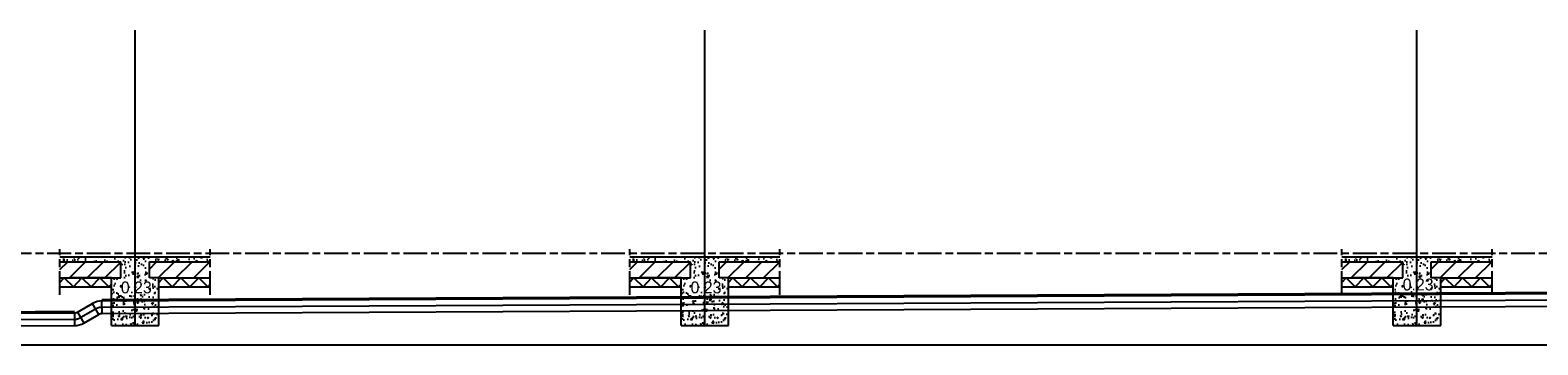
# Model space of a CAD drawing. Extents: x -48435 to 59450, y 0 to 70650.
# Tile 10 of 26: x 20263 to 39317, y 14872 to 18850. Entities that reach past the tile are written whole.
import ezdxf

# ---------------------------------------------------------------- set-up
doc = ezdxf.new("R2010")
doc.units = 0
doc.header["$LTSCALE"] = 50
doc.linetypes.add('CENTER4', pattern=[5, 3.125, -0.625, 0.625, -0.625])
doc.linetypes.add('STABICEN', pattern=[10, 6, -1, 2, -1])
doc.layers.get('0').update_dxf_attribs({"linetype": 'CONTINUOUS'})
for name, color, linetype in [('00KAD025', 2, 'CONTINUOUS'), ('BE', 8, 'CONTINUOUS'), ('PIJL', 1, 'STABICEN'), ('WL570---', 3, 'CONTINUOUS'), ('WL570---_HARTLIJN', 7, 'CONTINUOUS'), ('WL570---_TOEVOER', 3, 'CONTINUOUS')]:
    doc.layers.add(name, color=color, linetype=linetype)
doc.styles.add('BURO-012', font='BUROFONT.shx', dxfattribs={"height": 60})

# ---------------------------------------------------------------- blocks, each defined once
blk = doc.blocks.new('LU-1D-B--1-A01EA0')
at = {"color": 0, "linetype": 'CONTINUOUS'}
for p, q in [((-43, -80), (-43, 80)), ((-3, -91), (77, 48))]:
    blk.add_line(p, q, dxfattribs=at)
for radius in [240, 80]:
    blk.add_arc((-43, -160), radius, 60, 90, dxfattribs=at)
at = {"layer": 'WL570---_HARTLIJN', "linetype": 'CENTER4'}
blk.add_arc((-43, -160), 160, 60, 90, dxfattribs=at)
blk = doc.blocks.new('LU-1D-B-1-A01EA0')
at = {"color": 0, "linetype": 'CONTINUOUS'}
for p, q in [((-43, 80), (-43, -80)), ((-3, 91), (77, -48))]:
    blk.add_line(p, q, dxfattribs=at)
for radius in [80, 240]:
    blk.add_arc((-43, 160), radius, 270, 300, dxfattribs=at)
at = {"layer": 'WL570---_HARTLIJN', "linetype": 'CENTER4'}
blk.add_arc((-43, 160), 160, 270, 300, dxfattribs=at)

msp = doc.modelspace()

# ---------------------------------------------------------------- hatches: boundary and pattern name
at = {"layer": '00KAD025'}
h = msp.add_hatch(dxfattribs=at)
h.set_pattern_fill('ANSI31', color=256, scale=50, style=0)
h.set_pattern_definition([(45, (11328.76, -11224.68), (-112.2532, 112.2532), [])])
h.paths.add_polyline_path([(21769.65952, 15922.28868), (21769.65952, 15722.28868), (21769.65952, 15717.28868), (21889.65952, 15717.28868), (22289.65952, 15717.28868), (22539.65952, 15717.28868), (22539.65952, 15922.28868)])
h.paths.add_polyline_path([(21039.65952, 15717.28868), (21289.65952, 15717.28868), (21409.65952, 15717.28868), (21409.65952, 15722.28868), (21409.65952, 15922.28868), (20640.2274, 15922.28868), (20640.2274, 15717.28868)])
h = msp.add_hatch(dxfattribs=at)
h.set_pattern_fill('ANSI31', color=256, scale=50, style=0)
h.set_pattern_definition([(45, (18528.76, -11224.68), (-112.2532, 112.2532), [])])
h.paths.add_polyline_path([(28969.65952, 15922.28868), (28969.65952, 15722.28868), (28969.65952, 15717.28868), (29089.65952, 15717.28868), (29489.65952, 15717.28868), (29739.65952, 15717.28868), (29739.65952, 15922.28868)])
h.paths.add_polyline_path([(28239.65952, 15717.28868), (28489.65952, 15717.28868), (28609.65952, 15717.28868), (28609.65952, 15722.28868), (28609.65952, 15922.28868), (27840.2274, 15922.28868), (27840.2274, 15717.28868)])
h = msp.add_hatch(dxfattribs=at)
h.set_pattern_fill('ANSI31', color=256, scale=50, style=0)
h.set_pattern_definition([(45, (27528.76, -11224.68), (-112.2532, 112.2532), [])])
h.paths.add_polyline_path([(37969.65952, 15922.28868), (37969.65952, 15722.28868), (37969.65952, 15717.28868), (38089.65952, 15717.28868), (38489.65952, 15717.28868), (38739.65952, 15717.28868), (38739.65952, 15922.28868)])
h.paths.add_polyline_path([(37239.65952, 15717.28868), (37489.65952, 15717.28868), (37609.65952, 15717.28868), (37609.65952, 15722.28868), (37609.65952, 15922.28868), (36840.2274, 15922.28868), (36840.2274, 15717.28868)])
at = {"layer": 'BE', "linetype": 'CONTINUOUS'}
h = msp.add_hatch(dxfattribs=at)
h.set_pattern_fill('AR-CONC', color=256, style=0)
h.set_pattern_definition([(50, (-27455.06, 21013.26), (182.18467, -15.9391), [19.05, -209.55]), (355, (-27455.06, 21013.26), (-35.2428, 191.05664), [15.24, -167.64]), (100.451, (-27439.87, 21011.93), (146.9425, 175.1167), [16.19, -178.09]), (46.1842, (-27455.06, 21064.06), (271.079, -42.0423), [28.575, -314.325]), (96.6356, (-27432.47, 21060.55), (237.4042, 247.4256), [24.285, -267.135]), (351.184, (-27455.06, 21064.06), (237.4046, 247.4251), [22.86, -251.46]), (21, (-27429.66, 21051.36), (151.6149, -102.2655), [19.05, -209.55]), (326, (-27429.66, 21051.36), (61.802, 184.188), [15.24, -167.64]), (71.4514, (-27417.02, 21042.83), (213.4165, 81.92286), [16.19, -178.09]), (37.5, (-27455.055, 21013.256), (3.0886, 84.55504), [0, -165.608, 0, -170.18, 0, -168.275]), (7.5, (-27455.055, 21013.26), (66.81966, 100.18057), [0, -97.028, 0, -161.798, 0, -64.135]), (327.5, (-27511.7, 21013.256), (135.590595, -5.72874), [0, -63.5, 0, -198.12, 0, -262.89]), (317.5, (-27537.1, 21013.26), (148.12918, 25.4265), [0, -82.55, 0, -131.572, 0, -186.69])])
h.paths.add_polyline_path([(21769.65952, 15717.28868), (21769.65952, 15722.28868), (21769.65952, 15922.28868), (22539.65952, 15922.28868), (22539.65952, 15982.28868), (21589.65952, 15982.28868), (20640.2274, 15982.28868), (20640.2274, 15922.28868), (21409.65952, 15922.28868), (21409.65952, 15722.28868), (21409.65952, 15717.28868), (21289.65952, 15717.28868), (21289.65952, 15117.28868), (21589.65952, 15117.28868), (21889.65952, 15117.28868), (21889.65952, 15717.28868)])
h.paths.add_polyline_path([(21371.82865, 15710.70964), (21805.09637, 15710.70964), (21805.09637, 15485.64402), (21371.82865, 15485.64402)], flags=24)
h = msp.add_hatch(dxfattribs=at)
h.set_pattern_fill('AR-CONC', color=256, style=0)
h.set_pattern_definition([(50, (-20255.06, 21013.26), (182.18467, -15.9391), [19.05, -209.55]), (355, (-20255.06, 21013.26), (-35.2428, 191.05664), [15.24, -167.64]), (100.451, (-20239.87, 21011.93), (146.9425, 175.1167), [16.19, -178.09]), (46.1842, (-20255.06, 21064.06), (271.079, -42.0423), [28.575, -314.325]), (96.6356, (-20232.47, 21060.55), (237.4042, 247.4256), [24.285, -267.135]), (351.184, (-20255.06, 21064.06), (237.4046, 247.4251), [22.86, -251.46]), (21, (-20229.66, 21051.36), (151.6149, -102.2655), [19.05, -209.55]), (326, (-20229.66, 21051.36), (61.802, 184.188), [15.24, -167.64]), (71.4514, (-20217.02, 21042.83), (213.4165, 81.92286), [16.19, -178.09]), (37.5, (-20255.055, 21013.256), (3.0886, 84.55504), [0, -165.608, 0, -170.18, 0, -168.275]), (7.5, (-20255.055, 21013.26), (66.81966, 100.18057), [0, -97.028, 0, -161.798, 0, -64.135]), (327.5, (-20311.7, 21013.256), (135.590595, -5.72874), [0, -63.5, 0, -198.12, 0, -262.89]), (317.5, (-20337.1, 21013.26), (148.12918, 25.4265), [0, -82.55, 0, -131.572, 0, -186.69])])
h.paths.add_polyline_path([(28969.65952, 15717.28868), (28969.65952, 15722.28868), (28969.65952, 15922.28868), (29739.65952, 15922.28868), (29739.65952, 15982.28868), (28789.65952, 15982.28868), (27840.2274, 15982.28868), (27840.2274, 15922.28868), (28609.65952, 15922.28868), (28609.65952, 15722.28868), (28609.65952, 15717.28868), (28489.65952, 15717.28868), (28489.65952, 15117.28868), (28789.65952, 15117.28868), (29089.65952, 15117.28868), (29089.65952, 15717.28868)])
h.paths.add_polyline_path([(28571.82865, 15710.70964), (29005.09637, 15710.70964), (29005.09637, 15485.64402), (28571.82865, 15485.64402)], flags=24)
h = msp.add_hatch(dxfattribs=at)
h.set_pattern_fill('AR-CONC', color=256, style=0)
h.set_pattern_definition([(50, (-11255.06, 21013.26), (182.18467, -15.9391), [19.05, -209.55]), (355, (-11255.06, 21013.26), (-35.2428, 191.05664), [15.24, -167.64]), (100.451, (-11239.87, 21011.93), (146.9425, 175.1167), [16.19, -178.09]), (46.1842, (-11255.06, 21064.06), (271.079, -42.0423), [28.575, -314.325]), (96.6356, (-11232.47, 21060.55), (237.4042, 247.4256), [24.285, -267.135]), (351.184, (-11255.06, 21064.06), (237.4046, 247.4251), [22.86, -251.46]), (21, (-11229.66, 21051.36), (151.6149, -102.2655), [19.05, -209.55]), (326, (-11229.66, 21051.36), (61.802, 184.188), [15.24, -167.64]), (71.4514, (-11217.02, 21042.83), (213.4165, 81.92286), [16.19, -178.09]), (37.5, (-11255.055, 21013.256), (3.0886, 84.55504), [0, -165.608, 0, -170.18, 0, -168.275]), (7.5, (-11255.055, 21013.26), (66.81966, 100.18057), [0, -97.028, 0, -161.798, 0, -64.135]), (327.5, (-11311.7, 21013.256), (135.590595, -5.72874), [0, -63.5, 0, -198.12, 0, -262.89]), (317.5, (-11337.1, 21013.26), (148.12918, 25.4265), [0, -82.55, 0, -131.572, 0, -186.69])])
h.paths.add_polyline_path([(37969.65952, 15717.28868), (37969.65952, 15722.28868), (37969.65952, 15922.28868), (38739.65952, 15922.28868), (38739.65952, 15982.28868), (37789.65952, 15982.28868), (36840.2274, 15982.28868), (36840.2274, 15922.28868), (37609.65952, 15922.28868), (37609.65952, 15722.28868), (37609.65952, 15717.28868), (37489.65952, 15717.28868), (37489.65952, 15117.28868), (37789.65952, 15117.28868), (38089.65952, 15117.28868), (38089.65952, 15717.28868)])
h.paths.add_polyline_path([(37571.82865, 15747.27864), (38005.09637, 15747.27864), (38005.09637, 15522.21302), (37571.82865, 15522.21302)], flags=25)

# ---------------------------------------------------------------- linework, layer by layer
at = {"layer": '00KAD025'}
for p, q in [((21589.65952, 15982.28868), (20640.2274, 15982.28868)), ((20640.2274, 15922.28868), (21409.65952, 15922.28868)), ((21409.65952, 15722.28868), (21409.65952, 15922.28868)), ((22539.65952, 15982.28868), (21589.65952, 15982.28868)), ((21769.65952, 15922.28868), (22539.65952, 15922.28868)), ((21769.65952, 15722.28868), (21769.65952, 15922.28868)), ((28789.65952, 15982.28868), (27840.2274, 15982.28868)), ((27840.2274, 15922.28868), (28609.65952, 15922.28868)), ((28609.65952, 15722.28868), (28609.65952, 15922.28868)), ((29739.65952, 15982.28868), (28789.65952, 15982.28868)), ((28969.65952, 15922.28868), (29739.65952, 15922.28868)), ((28969.65952, 15722.28868), (28969.65952, 15922.28868)), ((37789.65952, 15982.28868), (36840.2274, 15982.28868)), ((36840.2274, 15922.28868), (37609.65952, 15922.28868)), ((37609.65952, 15722.28868), (37609.65952, 15922.28868)), ((38739.65952, 15982.28868), (37789.65952, 15982.28868)), ((37969.65952, 15922.28868), (38739.65952, 15922.28868)), ((37969.65952, 15722.28868), (37969.65952, 15922.28868)), ((20639.65952, 15717.28868), (21289.65952, 15717.28868)), ((20639.65952, 15717.28868), (21039.65952, 15717.28868)), ((20639.65952, 15660.58958), (20693.27394, 15717.28868)), ((20693.27394, 15717.28868), (20810.24549, 15605.28868)), ((21289.65952, 15717.28868), (20789.65952, 15717.28868)), ((20810.24549, 15605.28868), (20916.15219, 15717.28868)), ((20916.15219, 15717.28868), (21033.12375, 15605.28868)), ((21033.12375, 15605.28868), (21143.77256, 15717.28868)), ((21143.77256, 15717.28868), (21257.58264, 15605.95384)), ((21257.58264, 15605.95384), (21289.65952, 15638.42243)), ((21289.65952, 15117.28868), (21289.65952, 15717.28868)), ((21289.65952, 15717.28868), (21409.65952, 15717.28868)), ((21409.65952, 15717.28868), (21409.65952, 15722.28868)), ((21769.65952, 15717.28868), (21769.65952, 15722.28868)), ((21889.65952, 15717.28868), (21769.65952, 15717.28868)), ((21889.65952, 15117.28868), (21889.65952, 15717.28868)), ((21889.65952, 15717.28868), (22539.65952, 15717.28868)), ((21889.65952, 15717.28868), (22289.65952, 15717.28868)), ((21889.65952, 15660.58958), (21943.27394, 15717.28868)), ((21943.27394, 15717.28868), (22060.24549, 15605.28868)), ((22060.24549, 15605.28868), (22166.15219, 15717.28868)), ((22166.15219, 15717.28868), (22283.12375, 15605.28868)), ((22283.12375, 15605.28868), (22393.77256, 15717.28868)), ((22393.77256, 15717.28868), (22507.58264, 15605.95384)), ((22507.58264, 15605.95384), (22539.65952, 15638.42243)), ((27839.65952, 15717.28868), (28489.65952, 15717.28868)), ((27839.65952, 15660.58958), (27893.27394, 15717.28868)), ((27839.65952, 15717.28868), (28239.65952, 15717.28868)), ((27893.27394, 15717.28868), (28010.24549, 15605.28868)), ((28489.65952, 15717.28868), (27989.65952, 15717.28868)), ((28010.24549, 15605.28868), (28116.15219, 15717.28868)), ((28116.15219, 15717.28868), (28233.12375, 15605.28868)), ((28233.12375, 15605.28868), (28343.77256, 15717.28868)), ((28343.77256, 15717.28868), (28457.58264, 15605.95384)), ((28457.58264, 15605.95384), (28489.65952, 15638.42243)), ((28489.65952, 15717.28868), (28609.65952, 15717.28868)), ((28489.65952, 15117.28868), (28489.65952, 15717.28868)), ((28609.65952, 15717.28868), (28609.65952, 15722.28868)), ((28969.65952, 15717.28868), (28969.65952, 15722.28868)), ((29089.65952, 15717.28868), (28969.65952, 15717.28868)), ((29089.65952, 15717.28868), (29739.65952, 15717.28868)), ((29089.65952, 15660.58958), (29143.27394, 15717.28868)), ((29089.65952, 15717.28868), (29489.65952, 15717.28868)), ((29089.65952, 15117.28868), (29089.65952, 15717.28868)), ((29143.27394, 15717.28868), (29260.24549, 15605.28868)), ((29260.24549, 15605.28868), (29366.15219, 15717.28868)), ((29366.15219, 15717.28868), (29483.12375, 15605.28868)), ((29483.12375, 15605.28868), (29593.77256, 15717.28868)), ((29593.77256, 15717.28868), (29707.58264, 15605.95384)), ((29707.58264, 15605.95384), (29739.65952, 15638.42243)), ((36839.65952, 15717.28868), (37239.65952, 15717.28868)), ((36839.65952, 15660.58958), (36893.27394, 15717.28868)), ((36839.65952, 15717.28868), (37489.65952, 15717.28868)), ((36893.27394, 15717.28868), (37010.24549, 15605.28868)), ((37489.65952, 15717.28868), (36989.65952, 15717.28868)), ((37010.24549, 15605.28868), (37116.15219, 15717.28868)), ((37116.15219, 15717.28868), (37233.12375, 15605.28868)), ((37233.12375, 15605.28868), (37343.77256, 15717.28868)), ((37343.77256, 15717.28868), (37457.58264, 15605.95384)), ((37457.58264, 15605.95384), (37489.65952, 15638.42243)), ((37489.65952, 15117.28868), (37489.65952, 15717.28868)), ((37489.65952, 15717.28868), (37609.65952, 15717.28868)), ((37609.65952, 15717.28868), (37609.65952, 15722.28868)), ((37969.65952, 15717.28868), (37969.65952, 15722.28868)), ((38089.65952, 15717.28868), (37969.65952, 15717.28868)), ((38089.65952, 15717.28868), (38739.65952, 15717.28868)), ((38089.65952, 15117.28868), (38089.65952, 15717.28868)), ((38089.65952, 15717.28868), (38489.65952, 15717.28868)), ((38089.65952, 15660.58958), (38143.27394, 15717.28868)), ((38143.27394, 15717.28868), (38260.24549, 15605.28868)), ((38260.24549, 15605.28868), (38366.15219, 15717.28868)), ((38366.15219, 15717.28868), (38483.12375, 15605.28868)), ((38483.12375, 15605.28868), (38593.77256, 15717.28868)), ((38593.77256, 15717.28868), (38707.58264, 15605.95384)), ((38707.58264, 15605.95384), (38739.65952, 15638.42243)), ((20639.65952, 15605.28868), (21289.65952, 15605.28868)), ((21889.65952, 15605.28868), (22539.65952, 15605.28868)), ((27839.65952, 15605.28868), (28489.65952, 15605.28868)), ((29089.65952, 15605.28868), (29739.65952, 15605.28868)), ((36839.65952, 15605.28868), (37489.65952, 15605.28868)), ((38089.65952, 15605.28868), (38739.65952, 15605.28868)), ((21289.65952, 15117.28868), (21589.65952, 15117.28868)), ((21589.65952, 15117.28868), (21889.65952, 15117.28868)), ((28489.65952, 15117.28868), (28789.65952, 15117.28868)), ((28789.65952, 15117.28868), (29089.65952, 15117.28868)), ((37489.65952, 15117.28868), (37789.65952, 15117.28868)), ((37789.65952, 15117.28868), (38089.65952, 15117.28868)), ((-45019.71101, 14872.28868), (51278.45182, 14872.28868))]:
    msp.add_line(p, q, dxfattribs=at)
at = {"layer": 'BE', "color": 1, "linetype": 'CONTINUOUS'}
for p, q in [((21589.65952, 15117.28868), (21589.65952, 18849.90728)), ((28789.65952, 15117.28868), (28789.65952, 18849.90728)), ((37789.65952, 15117.28868), (37789.65952, 18849.90728))]:
    msp.add_line(p, q, dxfattribs=at)
at = {"layer": 'PIJL'}
msp.add_line((-45019.71101, 16032.28868), (51311.92002, 16032.28868), dxfattribs=at)
at = {"layer": 'PIJL', "color": 2}
for p, q in [((20640.2274, 15505.28868), (20640.2274, 16082.28868)), ((22539.65952, 15505.28868), (22539.65952, 16082.28868)), ((27840.2274, 15505.28868), (27840.2274, 16082.28868)), ((29739.65952, 15505.28868), (29739.65952, 16082.28868)), ((36840.2274, 15505.28868), (36840.2274, 16082.28868)), ((38739.65952, 15505.28868), (38739.65952, 16082.28868))]:
    msp.add_line(p, q, dxfattribs=at)
at = {"layer": 'WL570---'}
for p, q in [((21170.78468, 15446.6941), (49605.1708, 15589.07735)), ((21170.78468, 15426.69403), (49605.1708, 15569.07735)), ((21170.78468, 15346.69372), (49605.1708, 15489.07735)), ((-43790.55954, 14972.86605), (20822.71134, 15296.41259)), ((-43790.45965, 14952.8663), (20822.71134, 15276.41251)), ((20863.0542, 15286.98451), (21050.94678, 15393.94114)), ((21091.29234, 15324.85977), (20902.91494, 15217.62516)), ((20942.77569, 15148.2658), (21131.63789, 15255.77839)), ((21170.78468, 15266.69342), (49605.1708, 15409.07735)), ((3028.09963, 15107.30666), (20822.71134, 15196.4122)), ((3028.29942, 15027.30716), (20822.71134, 15116.41189))]:
    msp.add_line(p, q, dxfattribs=at)

# ---------------------------------------------------------------- block references
at = {"layer": 'WL570---', "rotation": 180.286183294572}
msp.add_blockref('LU-1D-B-1-A01EA0', (21128.31293, 15346.48089), dxfattribs=at)
at = {"layer": 'WL570---_TOEVOER', "linetype": 'CONTINUOUS', "rotation": 209.884904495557}
msp.add_blockref('LU-1D-B--1-A01EA0', (20865.74383, 15196.32816), dxfattribs=at)

# ---------------------------------------------------------------- texts
at = {"layer": '00KAD025', "char_height": 150, "width": 2108.252, "attachment_point": 1, "style": 'BURO-012'}
for insert in [(21409.32865, 15673.20964), (28609.32865, 15673.20964), (37609.32865, 15709.77864)]:
    msp.add_mtext('0.23', dxfattribs=dict(at, insert=insert))

doc.saveas('drawing.dxf')
